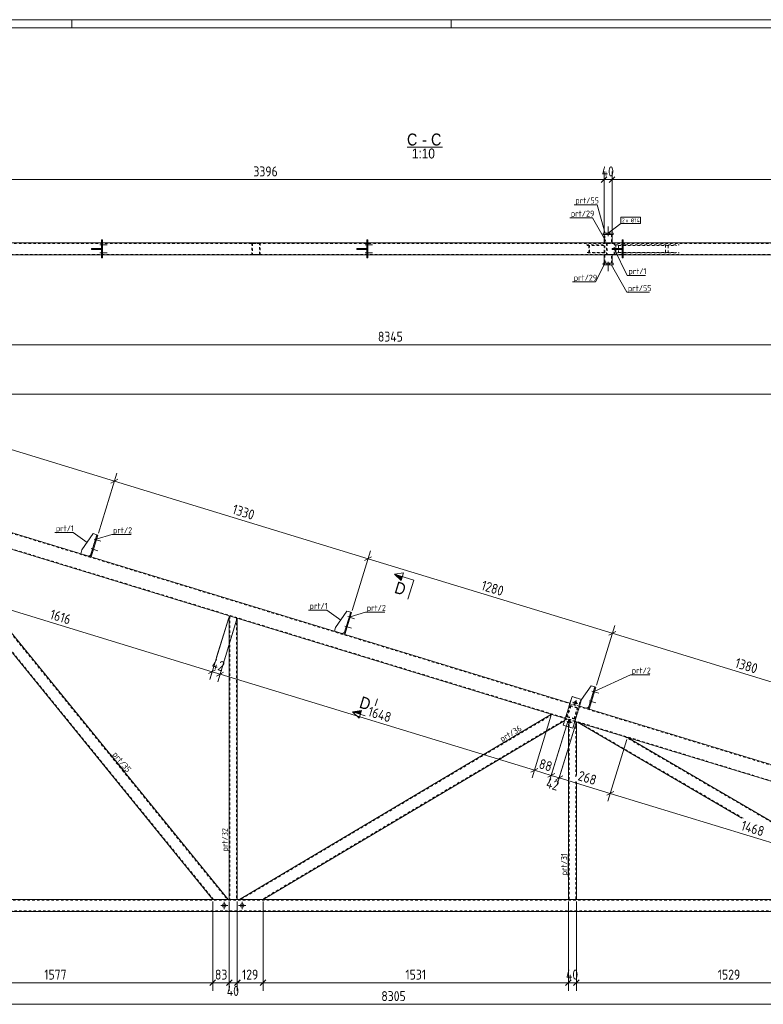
# Model space of a CAD drawing. Header units: millimetres. Extents: x 1 to 1188, y 1 to 840.
# Tile 3 of 6: x 402 to 775, y 346 to 840. Entities that reach past the tile are written whole.
import ezdxf

# ---------------------------------------------------------------- set-up
doc = ezdxf.new("R2010")
doc.units = ezdxf.units.MM
doc.header["$LTSCALE"] = 0.6
doc.linetypes.add('XKITLINE00', pattern=[0])
doc.linetypes.add('XKITLINE02', pattern=[4, 2, -2])
for name, color, linetype, lineweight in [('Bolt', 7, 'Continuous', 0), ('BoltMark', 3, 'Continuous', 0), ('DrawingSheet', 5, 'Continuous', 0), ('OtherObjectType', 1, 'Continuous', 0), ('Part', 2, 'Continuous', 0), ('PartMark', 3, 'Continuous', 0), ('Section', 6, 'Continuous', 0), ('Z-DIMENSIONS', 1, 'Continuous', 0)]:
    doc.layers.add(name, color=color, linetype=linetype, lineweight=lineweight)
doc.styles.add('ARIAL', font='ARIAL.TTF')
doc.styles.add('ISOCPEUR', font='ISOCPEUR.TTF')

msp = doc.modelspace()

# ---------------------------------------------------------------- hatches: boundary and pattern name
at = {"layer": 'Section'}
for points in [[(592.99, 558.83), (589.75, 561.92), (593.58, 560.75)], [(572.46, 491.69), (568.64, 492.86), (573.05, 493.6)]]:
    msp.add_hatch(color=6, dxfattribs=at).paths.add_polyline_path(points, flags=17)

# ---------------------------------------------------------------- linework, layer by layer
at = {"layer": 'Bolt', "color": 4, "linetype": 'XKITLINE00', "lineweight": 0}
for p, q in [((696.75, 731.47), (696.75, 736.22)), ((696.75, 731.47), (696.75, 736.22)), ((696.05, 732.22), (696.05, 733.02)), ((696.05, 732.22), (696.05, 733.02)), ((697.45, 732.22), (697.45, 733.02)), ((697.45, 732.22), (697.45, 733.02)), ((442.04, 727.02), (445.59, 727.02)), ((442.04, 727.02), (445.59, 727.02)), ((442.79, 727.72), (443.29, 727.72)), ((442.79, 727.72), (443.29, 727.72)), ((442.79, 726.32), (443.29, 726.32)), ((442.79, 726.32), (443.29, 726.32)), ((575.04, 727.02), (578.59, 727.02)), ((575.04, 727.02), (578.59, 727.02)), ((575.79, 727.72), (576.29, 727.72)), ((575.79, 727.72), (576.29, 727.72)), ((575.79, 726.32), (576.29, 726.32)), ((575.79, 726.32), (576.29, 726.32)), ((703.04, 727.02), (706.59, 727.02)), ((703.04, 727.02), (706.59, 727.02)), ((703.79, 727.72), (704.29, 727.72)), ((703.79, 727.72), (704.29, 727.72)), ((703.79, 726.32), (704.29, 726.32)), ((703.79, 726.32), (704.29, 726.32)), ((442.04, 723.02), (445.59, 723.02)), ((442.04, 723.02), (445.59, 723.02)), ((442.79, 723.72), (443.29, 723.72)), ((442.79, 723.72), (443.29, 723.72)), ((442.79, 722.32), (443.29, 722.32)), ((442.79, 722.32), (443.29, 722.32)), ((575.04, 723.02), (578.59, 723.02)), ((575.04, 723.02), (578.59, 723.02)), ((575.79, 723.72), (576.29, 723.72)), ((575.79, 723.72), (576.29, 723.72)), ((575.79, 722.32), (576.29, 722.32)), ((575.79, 722.32), (576.29, 722.32)), ((703.04, 723.02), (706.59, 723.02)), ((703.04, 723.02), (706.59, 723.02)), ((703.79, 723.72), (704.29, 723.72)), ((703.79, 723.72), (704.29, 723.72)), ((703.79, 722.32), (704.29, 722.32)), ((703.79, 722.32), (704.29, 722.32)), ((696.05, 717.82), (696.05, 717.02)), ((696.05, 717.82), (696.05, 717.02)), ((696.75, 718.57), (696.75, 713.82)), ((696.75, 718.57), (696.75, 713.82)), ((697.45, 717.82), (697.45, 717.02)), ((697.45, 717.82), (697.45, 717.02)), ((439.07, 579.53), (442.46, 578.49)), ((439.07, 579.53), (442.46, 578.49)), ((439.58, 578.64), (440.06, 578.49)), ((439.58, 578.64), (440.06, 578.49)), ((439.99, 579.98), (440.47, 579.83)), ((439.99, 579.98), (440.47, 579.83)), ((437.6, 574.75), (441, 573.71)), ((437.6, 574.75), (441, 573.71)), ((438.12, 573.86), (438.6, 573.71)), ((438.12, 573.86), (438.6, 573.71)), ((438.53, 575.2), (439, 575.05)), ((438.53, 575.2), (439, 575.05)), ((566.26, 540.65), (569.65, 539.61)), ((566.26, 540.65), (569.65, 539.61)), ((566.77, 539.76), (567.25, 539.61)), ((566.77, 539.76), (567.25, 539.61)), ((567.18, 541.1), (567.66, 540.95)), ((567.18, 541.1), (567.66, 540.95)), ((564.79, 535.86), (568.19, 534.83)), ((564.79, 535.86), (568.19, 534.83)), ((565.31, 534.98), (565.78, 534.83)), ((565.31, 534.98), (565.78, 534.83)), ((565.72, 536.31), (566.19, 536.17)), ((565.72, 536.31), (566.19, 536.17)), ((689.59, 503.68), (690.06, 503.53)), ((689.59, 503.68), (690.06, 503.53)), ((679.9, 496.07), (680.71, 498.75)), ((680.71, 498.75), (680.44, 497.86)), ((688.12, 498.9), (688.6, 498.75)), ((688.12, 498.9), (688.6, 498.75)), ((688.66, 503.23), (692.06, 502.19)), ((688.66, 503.23), (692.06, 502.19)), ((689.18, 502.34), (689.66, 502.19)), ((689.18, 502.34), (689.66, 502.19)), ((678.97, 497.82), (679.86, 497.55)), ((678.97, 497.82), (681.64, 497)), ((679.9, 496.07), (680.17, 496.96)), ((681.64, 497), (680.75, 497.27)), ((687.2, 498.45), (690.6, 497.41)), ((687.2, 498.45), (690.6, 497.41)), ((687.72, 497.56), (688.19, 497.41)), ((687.72, 497.56), (688.19, 497.41)), ((676.97, 486.51), (677.79, 489.19)), ((677.79, 489.19), (677.52, 488.3)), ((676.04, 488.26), (676.93, 487.98)), ((676.04, 488.26), (678.72, 487.44)), ((676.97, 486.51), (677.24, 487.4)), ((678.72, 487.44), (677.83, 487.71)), ((506.14, 395.81), (502.54, 395.81)), ((504.34, 394.01), (504.34, 397.61)), ((515.14, 395.81), (511.54, 395.81)), ((513.34, 394.01), (513.34, 397.61))]:
    msp.add_line(p, q, dxfattribs=at)
for centre, radius in [((680.3, 497.41), 0.7), ((677.38, 487.85), 0.7), ((504.34, 395.81), 0.9), ((513.34, 395.81), 0.9)]:
    msp.add_circle(centre, radius, dxfattribs=at)
at = {"layer": 'BoltMark', "color": 7, "linetype": 'XKITLINE00', "lineweight": 0}
for p, q in [((703.11, 740.98), (712.9, 740.98)), ((703.11, 737.78), (703.11, 740.98)), ((712.9, 737.78), (712.9, 740.98)), ((696.75, 733.02), (703.11, 737.78)), ((703.11, 737.78), (712.9, 737.78))]:
    msp.add_line(p, q, dxfattribs=at)
at = {"layer": 'DrawingSheet', "color": 2, "linetype": 'XKITLINE00', "lineweight": 0}
for p, q in [((1188, 840), (1, 840)), ((428, 836), (428, 840)), ((618, 836), (618, 840))]:
    msp.add_line(p, q, dxfattribs=at)
at = {"layer": 'DrawingSheet', "color": 3, "linetype": 'XKITLINE00', "lineweight": 0}
msp.add_line((1184, 836), (5, 836), dxfattribs=at)
at = {"layer": 'OtherObjectType', "color": 6, "linetype": 'XKITLINE00', "lineweight": 0}
msp.add_line((595.95, 776.15), (613.77, 776.15), dxfattribs=at)
at = {"layer": 'Part', "color": 2, "linetype": 'XKITLINE00', "lineweight": 0}
for p, q in [((699.25, 733.02), (694.25, 733.02)), ((694.25, 733.02), (694.25, 732.22)), ((694.25, 732.22), (699.25, 732.22)), ((694.75, 732.22), (694.75, 728.02)), ((698.75, 732.22), (698.75, 728.02)), ((699.25, 732.22), (699.25, 733.02)), ((310.29, 728.02), (442.79, 728.02)), ((443.29, 729.52), (442.79, 729.52)), ((442.79, 729.52), (442.79, 720.52)), ((443.29, 720.52), (443.29, 729.52)), ((443.29, 728.02), (575.79, 728.02)), ((576.29, 729.52), (575.79, 729.52)), ((575.79, 729.52), (575.79, 720.52)), ((576.29, 720.52), (576.29, 729.52)), ((576.29, 728.02), (703.79, 728.02)), ((704.29, 729.52), (703.79, 729.52)), ((703.79, 729.52), (703.79, 720.52)), ((704.29, 720.52), (704.29, 729.52)), ((704.29, 728.02), (841.79, 728.02)), ((310.29, 722.02), (442.79, 722.02)), ((437.79, 725.27), (437.79, 725.27)), ((437.79, 725.27), (442.79, 725.27)), ((437.79, 724.77), (437.79, 725.27)), ((437.79, 724.77), (437.79, 724.77)), ((437.79, 724.77), (442.79, 724.77)), ((440.79, 724.77), (440.79, 725.27)), ((442.79, 725.27), (442.79, 724.77)), ((443.29, 722.02), (575.79, 722.02)), ((570.79, 725.27), (570.79, 725.27)), ((570.79, 725.27), (575.79, 725.27)), ((570.79, 725.27), (570.79, 724.77)), ((570.79, 724.77), (570.79, 724.77)), ((570.79, 724.77), (575.79, 724.77)), ((573.79, 724.77), (573.79, 725.27)), ((575.79, 725.27), (575.79, 724.77)), ((576.29, 722.02), (703.79, 722.02)), ((694.75, 722.02), (694.75, 717.82)), ((698.75, 722.02), (698.75, 717.82)), ((698.79, 725.27), (698.79, 725.27)), ((698.79, 725.27), (703.79, 725.27)), ((698.79, 724.77), (698.79, 725.27)), ((698.79, 724.77), (698.79, 724.77)), ((698.79, 724.77), (703.79, 724.77)), ((701.79, 724.77), (701.79, 725.27)), ((703.79, 725.27), (703.79, 724.77)), ((704.29, 722.02), (841.79, 722.02)), ((442.79, 720.52), (443.29, 720.52)), ((575.79, 720.52), (576.29, 720.52)), ((694.25, 717.82), (694.25, 717.02)), ((699.25, 717.82), (694.25, 717.82)), ((694.25, 717.02), (699.25, 717.02)), ((699.25, 717.02), (699.25, 717.82)), ((703.79, 720.52), (704.29, 720.52)), ((342.4, 599.67), (677.62, 497.19)), ((675.28, 489.54), (340.06, 592.02)), ((498.54, 398.81), (342.05, 591.42)), ((506.27, 398.81), (352.33, 588.27)), ((432.96, 574.09), (438.6, 582.29)), ((440.52, 581.71), (437.15, 570.71)), ((441, 581.56), (437.63, 570.57)), ((438.6, 582.29), (440.52, 581.71)), ((441, 581.56), (440.52, 581.71)), ((432.96, 574.09), (432.37, 572.17)), ((436.2, 571), (432.37, 572.17)), ((437.45, 571.67), (436.2, 571)), ((437.63, 570.57), (437.15, 570.71)), ((560.15, 535.2), (565.79, 543.41)), ((565.79, 543.41), (567.71, 542.82)), ((506.84, 398.81), (506.84, 541.03)), ((510.84, 539.81), (506.84, 541.03)), ((510.84, 398.81), (510.84, 539.81)), ((567.71, 542.82), (564.34, 531.83)), ((568.18, 542.68), (564.82, 531.68)), ((568.18, 542.68), (567.71, 542.82)), ((560.15, 535.2), (559.56, 533.29)), ((563.39, 532.12), (559.56, 533.29)), ((564.64, 532.78), (563.39, 532.12)), ((564.82, 531.68), (564.34, 531.83)), ((683.41, 499.03), (688.2, 505.99)), ((690.11, 505.4), (686.75, 494.4)), ((690.59, 505.25), (687.23, 494.26)), ((688.2, 505.99), (690.11, 505.4)), ((690.59, 505.25), (690.11, 505.4)), ((674.26, 486.19), (678.65, 500.53)), ((678.65, 500.53), (683.43, 499.07)), ((683.43, 499.07), (679.04, 484.73)), ((976.61, 405.77), (682.4, 495.72)), ((685.79, 494.7), (682.41, 495.73)), ((687.04, 495.36), (685.79, 494.7)), ((687.23, 494.26), (686.75, 494.4)), ((668.4, 491.64), (512.02, 398.81)), ((674.99, 488.57), (523.77, 398.81)), ((679.04, 484.73), (674.26, 486.19)), ((676.84, 485.4), (676.84, 398.81)), ((974.28, 398.12), (680.06, 488.07)), ((680.84, 487.84), (680.06, 488.07)), ((680.84, 460.93), (680.84, 487.84)), ((763.74, 439.64), (681.4, 487.66)), ((845.65, 398.81), (706.43, 480.01)), ((680.84, 398.81), (680.84, 457.8)), ((920.55, 398.81), (174.34, 398.81)), ((510.84, 398.81), (506.84, 398.81)), ((676.84, 398.81), (680.84, 398.81)), ((897.05, 392.81), (186.34, 392.81))]:
    msp.add_line(p, q, dxfattribs=at)
at = {"layer": 'Part', "color": 7, "linetype": 'XKITLINE02', "lineweight": 0}
for p, q in [((694.75, 732.22), (698.75, 732.22)), ((695.05, 728.02), (695.05, 732.22)), ((698.45, 732.22), (698.45, 728.02)), ((163.88, 727.72), (1037.2, 727.72)), ((442.79, 728.02), (443.29, 728.02)), ((522.69, 728.02), (518.11, 728.02)), ((518.11, 728.02), (518.11, 722.02)), ((518.42, 727.72), (522.38, 727.72)), ((518.42, 727.72), (518.42, 722.32)), ((521.98, 722.32), (521.98, 727.72)), ((522.29, 722.02), (522.29, 728.02)), ((575.79, 728.02), (576.29, 728.02)), ((685.86, 727.02), (695.16, 727.02)), ((686.27, 726.72), (694.76, 726.72)), ((687.05, 723.02), (687.05, 727.02)), ((687.46, 723.32), (687.46, 726.72)), ((694.75, 728.02), (698.75, 728.02)), ((694.76, 723.32), (694.76, 726.72)), ((695.16, 723.02), (695.16, 727.02)), ((700.46, 728.02), (695.88, 728.02)), ((695.88, 728.02), (695.88, 722.02)), ((696.19, 727.72), (700.15, 727.72)), ((696.19, 727.72), (696.19, 722.32)), ((699.75, 722.32), (699.75, 727.72)), ((700.06, 722.02), (700.06, 728.02)), ((700.64, 727.02), (732.37, 727.02)), ((700.64, 727.02), (700.64, 723.02)), ((701.95, 726.72), (731.06, 726.72)), ((701.95, 726.72), (701.95, 723.32)), ((703.79, 728.02), (704.29, 728.02)), ((725.51, 723.32), (725.51, 726.72)), ((726.81, 723.02), (726.81, 727.02)), ((299, 722.32), (1037.2, 722.32)), ((437.79, 725.27), (437.79, 724.77)), ((441.79, 724.77), (441.79, 725.27)), ((442.79, 722.02), (443.29, 722.02)), ((518.11, 722.02), (522.69, 722.02)), ((518.42, 722.32), (522.38, 722.32)), ((570.79, 724.77), (570.79, 725.27)), ((574.79, 724.77), (574.79, 725.27)), ((575.79, 722.02), (576.29, 722.02)), ((695.16, 723.02), (685.86, 723.02)), ((686.27, 723.32), (694.76, 723.32)), ((694.75, 722.02), (698.75, 722.02)), ((695.05, 722.02), (695.05, 717.82)), ((695.88, 722.02), (700.46, 722.02)), ((696.19, 722.32), (700.15, 722.32)), ((698.45, 717.82), (698.45, 722.02)), ((698.79, 725.27), (698.79, 724.77)), ((700.64, 723.02), (732.37, 723.02)), ((701.95, 723.32), (731.06, 723.32)), ((702.79, 724.77), (702.79, 725.27)), ((703.79, 722.02), (704.29, 722.02)), ((694.75, 717.82), (698.75, 717.82)), ((1004.34, 396.98), (170.34, 651.96)), ((992.69, 392.81), (170.34, 644.22)), ((498.93, 398.81), (342.56, 591.26)), ((351.82, 588.43), (505.88, 398.81)), ((437.45, 571.67), (440.52, 581.71)), ((507.14, 540.94), (507.14, 398.81)), ((510.54, 539.9), (510.54, 398.81)), ((564.64, 532.78), (567.71, 542.82)), ((690.11, 505.4), (687.04, 495.36)), ((674.26, 486.19), (678.65, 500.53)), ((683.43, 499.07), (678.65, 500.53)), ((679.04, 484.73), (683.43, 499.07)), ((683.41, 499.03), (682.55, 497.78)), ((676.05, 490.35), (677.81, 496.08)), ((676.05, 490.35), (677.81, 496.08)), ((678.01, 495.71), (676.43, 490.54)), ((678.01, 495.71), (676.43, 490.54)), ((682.4, 495.72), (677.62, 497.19)), ((677.81, 496.08), (681.63, 494.91)), ((677.81, 496.08), (681.63, 494.91)), ((681.26, 494.71), (678.01, 495.71)), ((681.26, 494.71), (678.01, 495.71)), ((679.68, 489.55), (681.26, 494.71)), ((679.68, 489.55), (681.26, 494.71)), ((681.63, 494.91), (679.88, 489.18)), ((681.63, 494.91), (679.88, 489.18)), ((682.55, 497.78), (681.97, 495.87)), ((682.41, 495.73), (681.97, 495.87)), ((668.79, 491.52), (512.61, 398.81)), ((675.77, 489.39), (523.19, 398.81)), ((668.4, 491.64), (676.16, 489.27)), ((676.16, 489.27), (674.99, 488.57)), ((680.06, 488.07), (675.28, 489.54)), ((679.88, 489.18), (676.05, 490.35)), ((679.88, 489.18), (676.05, 490.35)), ((676.43, 490.54), (679.68, 489.55)), ((676.43, 490.54), (679.68, 489.55)), ((676.84, 489.06), (676.84, 485.4)), ((680.06, 488.07), (676.84, 489.06)), ((677.14, 488.97), (677.14, 398.81)), ((679.04, 484.73), (674.26, 486.19)), ((680.54, 487.93), (680.54, 459.95)), ((681.4, 487.66), (706.43, 480.01)), ((764.52, 439.53), (682.65, 487.28)), ((845.06, 398.81), (705.18, 480.4)), ((680.54, 457.89), (680.54, 398.81)), ((920.51, 398.51), (174.34, 398.51)), ((506.27, 398.81), (498.54, 398.81)), ((523.77, 398.81), (512.02, 398.81)), ((897.15, 393.11), (174.34, 393.11))]:
    msp.add_line(p, q, dxfattribs=at)
at = {"layer": 'PartMark', "color": 7, "linetype": 'XKITLINE00', "lineweight": 0}
for p, q in [((679.7, 747.23), (691.21, 747.23)), ((695.28, 732.83), (691.21, 747.23)), ((677.48, 740.66), (688.99, 740.66)), ((695.58, 728.89), (688.99, 740.66)), ((699.82, 725.14), (706.32, 711.78)), ((695.58, 718.69), (690.42, 708.49)), ((698.22, 717.21), (706.05, 703.27)), ((706.32, 711.78), (715.51, 711.78)), ((678.91, 708.49), (690.42, 708.49)), ((706.05, 703.27), (717.56, 703.27)), ((419.34, 582.79), (428.53, 582.79)), ((435.6, 577.82), (428.53, 582.79)), ((440.19, 579.41), (447.98, 581.81)), ((447.98, 581.81), (457.69, 581.81)), ((546.53, 543.91), (555.72, 543.91)), ((562.79, 538.94), (555.72, 543.91)), ((567.37, 540.53), (575.17, 542.93)), ((575.17, 542.93), (584.88, 542.93)), ((689.78, 503.11), (707.97, 511.51)), ((707.97, 511.51), (717.67, 511.51)), ((643.4, 476.92), (653.3, 482.79)), ((447.34, 471.5), (454.6, 462.56)), ((506.74, 422.31), (506.74, 433.82)), ((676.74, 410.31), (676.74, 421.31))]:
    msp.add_line(p, q, dxfattribs=at)
at = {"layer": 'Section', "color": 6, "linetype": 'XKITLINE00', "lineweight": 0}
for p, q in [((589.75, 561.92), (594.16, 562.66)), ((589.75, 561.92), (592.99, 558.83)), ((599.31, 558.99), (589.75, 561.92)), ((592.99, 558.83), (594.16, 562.66)), ((599.31, 558.99), (596.39, 549.43)), ((580.04, 495.94), (581.12, 499.49)), ((568.64, 492.86), (573.05, 493.6)), ((571.88, 489.77), (568.64, 492.86)), ((574.93, 490.93), (568.64, 492.86)), ((573.05, 493.6), (571.88, 489.77))]:
    msp.add_line(p, q, dxfattribs=at)
at = {"layer": 'Z-DIMENSIONS', "color": 7, "linetype": 'XKITLINE00', "lineweight": 0}
for p, q in [((696.16, 761.22), (693.33, 758.39)), ((694.75, 733.22), (694.75, 763.9)), ((700.16, 761.22), (697.33, 758.39)), ((698.75, 733.22), (698.75, 763.9)), ((355.19, 759.8), (694.75, 759.8)), ((695.35, 760.4), (693.33, 758.39)), ((694.75, 733.22), (694.75, 760.4)), ((694.75, 759.8), (698.75, 759.8)), ((699.35, 760.4), (697.33, 758.39)), ((698.75, 733.22), (698.75, 760.4)), ((698.75, 759.8), (1011.09, 759.8)), ((170.34, 676.96), (1004.84, 676.96)), ((171.34, 652.28), (1056.75, 652.28)), ((322.07, 647.47), (449.26, 608.59)), ((441.29, 582.52), (450.46, 612.51)), ((441.29, 582.52), (450.46, 612.51)), ((451.02, 609.53), (447.49, 607.65)), ((451.02, 609.53), (447.49, 607.65)), ((449.26, 608.59), (576.45, 569.7)), ((568.48, 543.63), (577.64, 573.62)), ((568.48, 543.63), (577.64, 573.62)), ((578.21, 570.64), (574.68, 568.76)), ((578.21, 570.64), (574.68, 568.76)), ((576.45, 569.7), (698.85, 532.28)), ((343.76, 560.23), (498.27, 512.99)), ((506.55, 540.08), (497.1, 509.16)), ((506.55, 540.08), (500.49, 520.25)), ((510.55, 538.85), (501.1, 507.94)), ((510.55, 538.85), (504.49, 519.03)), ((690.88, 506.21), (700.05, 536.2)), ((690.88, 506.21), (700.05, 536.2)), ((700.62, 533.22), (697.09, 531.34)), ((700.62, 533.22), (697.09, 531.34)), ((698.85, 532.28), (830.82, 491.93)), ((500.03, 513.93), (496.5, 512.05)), ((498.44, 513.56), (497.1, 509.16)), ((499.02, 513.39), (496.5, 512.05)), ((498.27, 512.99), (502.27, 511.76)), ((504.03, 512.7), (500.5, 510.83)), ((503.02, 512.16), (500.5, 510.83)), ((502.44, 512.34), (501.1, 507.94)), ((502.27, 511.76), (659.83, 463.59)), ((668.11, 490.68), (658.66, 459.77)), ((668.11, 490.68), (658.66, 459.77)), ((676.55, 488.1), (667.07, 457.09)), ((676.55, 488.1), (668.09, 460.44)), ((680.55, 486.88), (671.07, 455.87)), ((680.55, 486.88), (672.09, 459.22)), ((706.14, 479.06), (696.68, 448.14)), ((706.14, 479.06), (696.68, 448.14)), ((661.59, 464.53), (658.06, 462.65)), ((660.58, 463.99), (658.06, 462.66)), ((659.83, 463.59), (668.27, 461.01)), ((670.03, 461.95), (666.5, 460.07)), ((670.03, 461.95), (667.52, 460.61)), ((668.27, 461.01), (672.27, 459.79)), ((674.03, 460.73), (670.5, 458.85)), ((674.03, 460.73), (671.52, 459.39)), ((672.27, 459.79), (697.85, 451.97)), ((699.62, 452.91), (696.09, 451.03)), ((699.62, 452.91), (696.09, 451.03)), ((697.85, 451.97), (838.27, 409.04)), ((498.54, 397.81), (498.54, 353.01)), ((498.54, 397.81), (498.54, 353.01)), ((506.84, 397.81), (506.84, 356.41)), ((506.84, 397.81), (506.84, 352.91)), ((510.84, 397.81), (510.84, 352.91)), ((510.84, 397.81), (510.84, 356.41)), ((523.77, 397.81), (523.77, 353.01)), ((523.77, 397.81), (523.77, 353.01)), ((676.84, 397.81), (676.84, 364.61)), ((676.84, 397.81), (676.84, 353.01)), ((680.84, 397.81), (680.84, 364.61)), ((680.84, 397.81), (680.84, 353.01)), ((340.84, 357.01), (498.54, 357.01)), ((499.95, 358.42), (497.13, 355.59)), ((499.14, 357.61), (497.13, 355.59)), ((498.54, 357.01), (506.84, 357.01)), ((508.26, 358.42), (505.43, 355.59)), ((508.26, 358.42), (506.24, 356.41)), ((506.84, 357.01), (510.84, 357.01)), ((512.23, 358.39), (509.43, 355.59)), ((512.26, 358.42), (510.24, 356.41)), ((510.84, 357.01), (523.77, 357.01)), ((525.19, 358.42), (522.36, 355.59)), ((525.19, 358.42), (522.36, 355.59)), ((523.77, 357.01), (676.84, 357.01)), ((678.26, 358.42), (675.43, 355.59)), ((677.44, 357.61), (675.43, 355.59)), ((676.84, 357.61), (676.84, 353.01)), ((676.84, 357.01), (680.84, 357.01)), ((682.26, 358.42), (679.43, 355.59)), ((681.44, 357.61), (679.43, 355.59)), ((680.84, 357.61), (680.84, 353.01)), ((680.84, 357.01), (833.75, 357.01)), ((173.84, 346.21), (1004.34, 346.21))]:
    msp.add_line(p, q, dxfattribs=at)
at = {"layer": 'Z-DIMENSIONS', "color": 3}
for p in [(694.75, 759.8), (694.75, 759.8), (698.75, 759.8), (698.75, 759.8), (449.26, 608.59), (449.26, 608.59), (576.45, 569.7), (576.45, 569.7), (698.85, 532.28), (698.85, 532.28), (498.27, 512.99), (498.27, 512.99), (502.27, 511.76), (502.27, 511.76), (659.83, 463.59), (659.83, 463.59), (668.27, 461.01), (668.27, 461.01), (672.27, 459.79), (672.27, 459.79), (697.85, 451.97), (697.85, 451.97), (498.54, 357.01), (498.54, 357.01), (506.84, 357.01), (506.84, 357.01), (510.84, 357.01), (510.84, 357.01), (523.77, 357.01), (523.77, 357.01), (676.84, 357.01), (676.84, 357.01), (680.84, 357.01), (680.84, 357.01)]:
    msp.add_point(p, dxfattribs=at)

# ---------------------------------------------------------------- texts
at = {"layer": 'BoltMark', "color": 3, "style": 'ISOCPEUR', "width": 0.85}
for s, p in [('2', (703.71, 738.38)), ('x Ø', (705.51, 738.38)), ('14', (710.07, 738.38))]:
    msp.add_text(s, height=2, dxfattribs=at).set_placement(p)
at = {"layer": 'OtherObjectType', "color": 6, "style": 'ARIAL', "width": 0.85}
for s, height, p in [('C', 6, (595.95, 776.9)), ('C', 6, (607.99, 776.9)), ('1:10', 5, (598.37, 770.4)), ('-', 6, (603.53, 776.9))]:
    msp.add_text(s, height=height, dxfattribs=at).set_placement(p)
at = {"layer": 'PartMark', "color": 3, "style": 'ISOCPEUR', "width": 0.85}
for s, p in [('prt/55', (680.3, 747.83)), ('prt/29', (678.08, 741.26)), ('prt/29', (679.51, 709.09)), ('prt/1', (706.92, 712.38)), ('prt/55', (706.65, 703.87)), ('prt/1', (419.94, 583.39)), ('prt/2', (448.58, 582.41)), ('prt/1', (547.13, 544.51)), ('prt/2', (575.77, 543.53)), ('prt/2', (708.57, 512.11))]:
    msp.add_text(s, height=3, dxfattribs=at).set_placement(p)
for s, rotation, p in [('prt/36', 30.6933, (643.61, 477.74)), ('prt/35', -50.9073, (448.19, 471.41)), ('prt/32', 90.0002, (506.14, 422.91)), ('prt/31', 90.0002, (676.14, 410.91))]:
    msp.add_text(s, height=3, rotation=rotation, dxfattribs=at).set_placement(p)
at = {"layer": 'Section', "color": 6, "style": 'ARIAL', "width": 0.85}
for p in [(589.25, 552.66), (571.64, 495.07)]:
    msp.add_text('D', height=6, rotation=-16.9997, dxfattribs=at).set_placement(p)
at = {"layer": 'Z-DIMENSIONS', "color": 3, "style": 'ISOCPEUR', "width": 0.85}
for s, p in [('3396', (518.95, 761.4)), ('40', (693.52, 761.4)), ('8345', (581.36, 678.56)), ('1577', (414.11, 358.61)), ('83', (499.68, 358.61)), ('129', (513.23, 358.61)), ('1531', (595.15, 358.61)), ('40', (675.62, 358.61)), ('1529', (751.71, 358.61)), ('40', (505.62, 350.41)), ('8305', (583.08, 347.81))]:
    msp.add_text(s, height=5, dxfattribs=at).set_placement(p)
for s, p in [('1330', (507.98, 592.31)), ('1280', (632.78, 554.15)), ('1616', (416.55, 539.64)), ('42', (497.65, 514.85)), ('1380', (759.96, 515.27)), ('1648', (575.97, 490.91)), ('88', (661.64, 464.71)), ('42', (665.26, 455.03)), ('268', (681.21, 458.73)), ('1468', (762.98, 433.73))]:
    msp.add_text(s, height=5, rotation=-16.9997, dxfattribs=at).set_placement(p)

doc.saveas('drawing.dxf')
